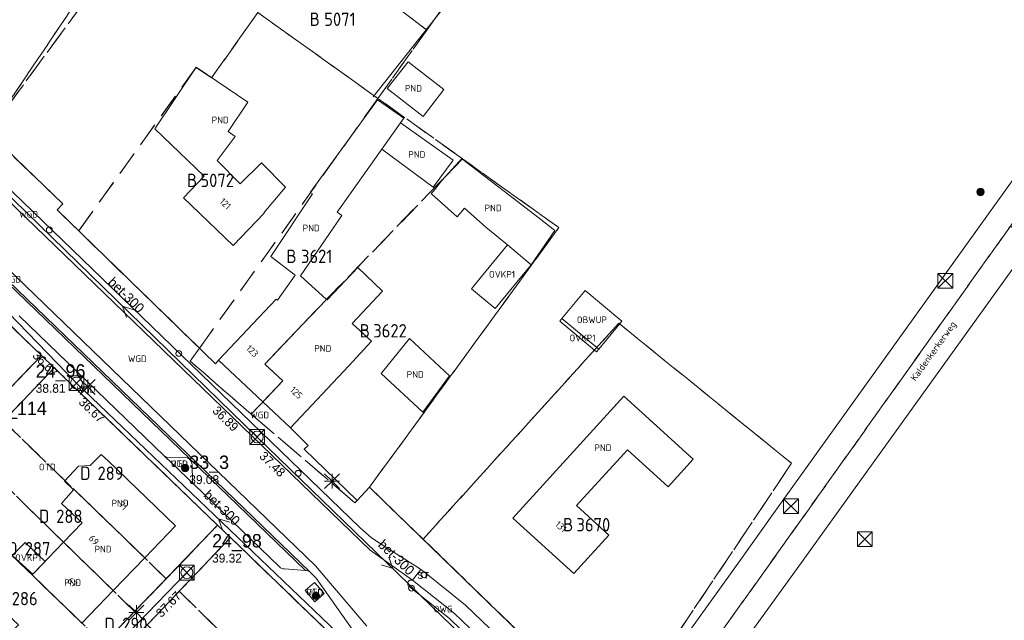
# Model space of a CAD drawing. Header units: metres. Extents: x 207644 to 210135, y 370459 to 373417.
# Tile 182 of 256: x 208894 to 209027, y 371832 to 371912. Entities that reach past the tile are written whole.
import ezdxf
from ezdxf.enums import TextEntityAlignment as Align

# ---------------------------------------------------------------- set-up
doc = ezdxf.new("R2010")
doc.units = ezdxf.units.M
doc.linetypes.add('BO', pattern=[0])
doc.linetypes.add('HIDDEN2', pattern=[4.7625, 3.175, -1.5875])
for name, color, linetype in [('combi_kolk', 7, 'Continuous'), ('CON_BxH300x300mm', 7, 'Continuous'), ('DMM_BxH300x300mm', 7, 'Continuous'), ('GB', 1, 'Continuous'), ('GB07', 1, 'Continuous'), ('GB11', 1, 'Continuous'), ('INV_BxH300x300mm', 7, 'Continuous'), ('KAD_perceelnummer', 212, 'Continuous'), ('KAD_sectie', 212, 'Continuous'), ('KAD_Vastgesteld_Perceel', 212, 'Continuous'), ('KO_INSPECTIE', 7, 'Continuous'), ('NAR', 7, 'Continuous'), ('NLV_inspectieput', 7, 'Continuous'), ('NNR_inspectieput', 7, 'Continuous'), ('NOD_inspectieput', 7, 'Continuous'), ('OBWUP', 7, 'Continuous'), ('ORL', 7, 'Continuous'), ('OTD', 7, 'Continuous'), ('OVKP1', 7, 'Continuous'), ('OWG', 7, 'Continuous'), ('PIJL', 7, 'Continuous'), ('PND', 7, 'Continuous'), ('VGO', 7, 'Continuous'), ('WGD', 7, 'Continuous')]:
    doc.layers.add(name, color=color, linetype=linetype)
for name, color, linetype, lineweight in [('GBOR', 7, 'Continuous', 25), ('GIMGMV', 7, 'Continuous', 25), ('GMV', 7, 'Continuous', 25), ('GP1', 7, 'Continuous', 30), ('Q05_Bomenrij', 7, 'Continuous', 0), ('Q21_lantaarnpaal', 1, 'Continuous', 0), ('Q26_boom', 72, 'Continuous', 0), ('Q28_rioolput', 153, 'Continuous', 0)]:
    doc.layers.add(name, color=color, linetype=linetype, lineweight=lineweight)
doc.styles.add('ISO', font='isocpeur.ttf', dxfattribs={"height": 1})
doc.styles.add('ISOCP', font='ISOCP.shx', dxfattribs={"height": 1.8})

# ---------------------------------------------------------------- blocks, each defined once
blk = doc.blocks.new('ACMAP_ANN_TEMPLATE_Vastgesteld_Perceelnummer')
at = {"layer": 'KAD_perceelnummer', "style": 'ISOCP'}
blk.add_attdef('Perceelnummer', text='', height=1.8, dxfattribs=at).set_placement((0, 0), align=Align.MIDDLE)
at = {"layer": 'KAD_sectie', "style": 'ISOCP'}
blk.add_attdef('sectie', text='', height=1.8, dxfattribs=at).set_placement((-2.7, 0), align=Align.MIDDLE_RIGHT)
blk = doc.blocks.new('Q26')
blk.add_hatch(color=256).paths.add_polyline_path([(-0.45, -0.01, 1), (0.55, -0.01, 1)])
blk.add_circle((0.05, -0.01), 0.5)
blk = doc.blocks.new('Q21')
for p, q in [((-1, 1), (0, 0)), ((-1, 0), (0, 0)), ((-1, -1), (0, 0)), ((0, 1), (0, 0)), ((0, 0), (1, 1)), ((0, 0), (1, 0)), ((0, 0), (0, -1)), ((0, 0), (1, -1))]:
    blk.add_line(p, q)
blk = doc.blocks.new('Q28')
at = {"linetype": 'Continuous'}
for p, q in [((-1, -1), (1, 1)), ((-1, 1), (1, -1))]:
    blk.add_line(p, q, dxfattribs=at)
blk.add_lwpolyline([(1, 1), (1, -1), (-1, -1), (-1, 1)], close=True)

msp = doc.modelspace()

# ---------------------------------------------------------------- linework, layer by layer
at = {"layer": 'combi_kolk', "color": 253, "lineweight": 13}
for centre in [(208898.13, 371884.13), (208915.58, 371867.5), (208931.66, 371851.38), (208948.61, 371837.72), (208946.92, 371835.92)]:
    msp.add_circle(centre, 0.4, dxfattribs=at)
at = {"layer": 'CON_BxH300x300mm', "color": 253, "linetype": 'Continuous', "lineweight": 13}
for points in [[(208867.57, 371898.84), (208901.79, 371863.52)], [(208926.14, 371856.26), (208889.83, 371891.49)], [(208901.79, 371863.52), (208940, 371827)], [(208962.65, 371820.87), (208926.14, 371856.26)], [(208894.04, 371814.67), (208916.67, 371838.01)]]:
    msp.add_lwpolyline(points, dxfattribs=at)
at = {"layer": 'GB', "color": 253, "linetype": 'Continuous', "lineweight": 13}
for points in [[(208933.287, 371889.199), (208942.321, 371901.658)], [(208942.321, 371901.658), (208945.876, 371899.168)], [(208945.443, 371898.558), (208952.515, 371893.531), (208949.834, 371889.912), (208942.929, 371895.028)], [(208918.971, 371891.364), (208912.331, 371897.732)], [(208916.188, 371888.463), (208918.971, 371891.364)], [(208949.589, 371889.032), (208949.819, 371889.319)], [(208949.7, 371888.932), (208949.589, 371889.032)], [(208922.881, 371882.045), (208916.188, 371888.463)], [(208927.068, 371886.412), (208922.881, 371882.045)], [(208927.04, 371886.439), (208927.068, 371886.412)], [(208920.942, 371866.609), (208928.7, 371874.825)], [(208928.7, 371874.825), (208928.863, 371874.676)], [(208941.549, 371869.171), (208938.502, 371865.844)], [(208920.942, 371866.609), (208926.898, 371860.985)], [(208938.502, 371865.844), (208930.606, 371857.483)], [(208975.521, 371861.777), (208960.58, 371845.357)], [(208984.855, 371853.284), (208975.521, 371861.777)], [(208930.606, 371857.483), (208926.898, 371860.985)], [(208969.159, 371847.029), (208976.01, 371854.558)], [(208976.01, 371854.558), (208981.483, 371849.578)], [(208981.483, 371849.578), (208984.855, 371853.284)], [(208906.055, 371853.069), (208915.143, 371844.326)], [(208973.523, 371843.058), (208969.159, 371847.029)], [(208960.58, 371845.357), (208968.805, 371837.873)], [(208902.54, 371844.718), (208900.039, 371842.115)], [(208915.143, 371844.326), (208910.978, 371839.994)], [(208968.805, 371837.873), (208973.523, 371843.058)], [(208895.897, 371837.802), (208900.039, 371842.115)], [(208895.897, 371837.802), (208893.144, 371840.312)], [(208906.738, 371835.583), (208910.978, 371839.994)], [(208902.533, 371831.209), (208906.738, 371835.583)]]:
    msp.add_lwpolyline(points, dxfattribs=at)
at = {"layer": 'GB07', "color": 253, "linetype": 'Continuous', "lineweight": 13}
for points in [[(208945.443, 371898.558), (208942.929, 371895.028)], [(208935.485, 371874.793), (208932.313, 371871.514)], [(208932.313, 371871.514), (208927.182, 371866.08)], [(208927.182, 371866.08), (208929.575, 371863.819)], [(208929.575, 371863.819), (208926.898, 371860.985)], [(208901.367, 371849.144), (208901.448, 371849.227)], [(208901.448, 371849.227), (208910.978, 371839.994)], [(208900.039, 371842.115), (208906.738, 371835.583)], [(208895.806, 371837.707), (208895.897, 371837.802)], [(208902.533, 371831.209), (208895.806, 371837.707)]]:
    msp.add_lwpolyline(points, dxfattribs=at)
at = {"layer": 'GB11', "color": 253, "linetype": 'Continuous', "lineweight": 13}
for points in [[(208948.487, 371899.423), (208943.657, 371903.166), (208946.463, 371906.788), (208951.294, 371903.045), (208948.487, 371899.423)], [(208912.331, 371897.732), (208917.905, 371906.047)], [(208917.905, 371906.047), (208924.887, 371901.357)], [(208924.887, 371901.357), (208922.222, 371897.39)], [(208945.876, 371899.168), (208945.443, 371898.558)], [(208922.222, 371897.39), (208923.147, 371896.699)], [(208923.147, 371896.699), (208920.742, 371893.477)], [(208942.929, 371895.028), (208936.898, 371886.554)], [(208920.742, 371893.477), (208923.829, 371890.343)], [(208923.829, 371890.343), (208926.712, 371893.183)], [(208926.712, 371893.183), (208929.96, 371889.886)], [(208953.338, 371893.336), (208951.013, 371890.808)], [(208953.684, 371893.713), (208953.338, 371893.336)], [(208953.848, 371893.607), (208953.684, 371893.713)], [(208964.123, 371885.726), (208953.848, 371893.607)], [(208951.013, 371890.808), (208949.819, 371889.319)], [(208929.96, 371889.886), (208927.04, 371886.439)], [(208933.573, 371889.01), (208933.287, 371889.199)], [(208927.989, 371880.551), (208933.573, 371889.01)], [(208949.7, 371888.932), (208953.064, 371885.888)], [(208936.898, 371886.554), (208937.558, 371886.067)], [(208953.064, 371885.888), (208954.049, 371887.049)], [(208954.049, 371887.049), (208956.938, 371884.512)], [(208937.558, 371886.067), (208931.981, 371877.983)], [(208966.238, 371884.084), (208964.123, 371885.726)], [(208956.938, 371884.512), (208959.856, 371882.124)], [(208963.043, 371879.437), (208966.238, 371884.084)], [(208959.856, 371882.124), (208963.043, 371879.437)], [(208931.236, 371878.073), (208927.989, 371880.551)], [(208935.554, 371874.73), (208939.673, 371879.077)], [(208939.673, 371879.077), (208943.037, 371875.883)], [(208928.863, 371874.676), (208931.236, 371878.073)], [(208931.981, 371877.983), (208935.485, 371874.793)], [(208943.037, 371875.883), (208938.949, 371871.536)], [(208935.485, 371874.793), (208935.554, 371874.73)], [(208938.949, 371871.536), (208941.549, 371869.171)], [(208942.816, 371864.825), (208946.637, 371869.53)], [(208946.637, 371869.53), (208952.026, 371864.486)], [(208948.444, 371859.632), (208942.816, 371864.825)], [(208952.026, 371864.486), (208948.444, 371859.632)], [(208903.625, 371852.42), (208905.11, 371853.921)], [(208905.11, 371853.921), (208906.055, 371853.069)], [(208900.179, 371850.335), (208902.061, 371852.36)], [(208902.061, 371852.36), (208903.625, 371852.42)], [(208901.367, 371849.144), (208900.179, 371850.335)], [(208901.371, 371849.14), (208899.759, 371847.323)], [(208901.367, 371849.144), (208901.371, 371849.14)], [(208899.759, 371847.323), (208902.54, 371844.718)]]:
    msp.add_lwpolyline(points, dxfattribs=at)
at = {"layer": 'GBOR', "color": 253, "linetype": 'Continuous', "lineweight": 13}
msp.add_lwpolyline([(208932.649, 371838.293), (208863.901, 371904.566)], dxfattribs=at)
at = {"layer": 'GIMGMV', "color": 253, "linetype": 'Continuous', "lineweight": 13}
for points in [[(208970.299, 371875.982), (208967.182, 371872.227)], [(208975.264, 371871.861), (208970.299, 371875.982)], [(208967.182, 371872.227), (208972.147, 371868.106)], [(208972.147, 371868.106), (208975.264, 371871.861)]]:
    msp.add_lwpolyline(points, dxfattribs=at)
at = {"layer": 'GMV', "color": 253, "linetype": 'Continuous', "lineweight": 13}
for points in [[(209000, 371851.973), (209079.576, 371962.817)], [(208933.206, 371838.113), (208840.51, 371927.51)], [(208934, 371838.936), (208841.303, 371928.334)], [(208878.573, 371908.211), (208899.956, 371887.644)], [(208941.354, 371841.029), (208878.997, 371901.209)], [(208879.838, 371902.08), (208939.99, 371844.028)], [(208897.079, 371867.251), (208874.991, 371888.535)], [(208899.956, 371887.644), (208899.182, 371886.829)], [(208899.182, 371886.829), (208920.526, 371866.103)], [(208998.896, 371838.576), (209030.621, 371882.673)], [(208913.652, 371853.705), (208894.061, 371872.578)], [(208897.079, 371867.251), (208873.105, 371842.309)], [(208898.804, 371865.584), (208897.079, 371867.251)], [(208920.526, 371866.103), (208920.942, 371866.609)], [(208898.804, 371865.584), (208874.929, 371840.549)], [(208920.802, 371844.391), (208898.804, 371865.584)], [(208930.606, 371857.483), (208933.011, 371855.128)], [(208933.011, 371855.128), (208932.461, 371854.61)], [(208932.461, 371854.61), (208939.583, 371847.722)], [(208917.627, 371849.893), (208913.652, 371853.705)], [(208916.389, 371853.531), (208914.092, 371853.524)], [(208917.44, 371850.305), (208917.382, 371852.538)], [(208995.694, 371845.967), (209000, 371851.973)], [(208917.627, 371849.893), (208929.126, 371838.784)], [(208939.583, 371847.722), (208941.251, 371849.497)], [(208941.251, 371849.497), (208946.481, 371844.452)], [(208991.359, 371839.922), (208995.694, 371845.967)], [(208896.791, 371819.47), (208920.802, 371844.391)], [(208920.802, 371844.391), (208922.543, 371842.744)], [(208939.99, 371844.028), (208940.772, 371843.357)], [(208946.481, 371844.452), (208973.958, 371817.802)], [(208922.543, 371842.744), (208898.773, 371817.858)], [(208944.614, 371821.409), (208922.543, 371842.744)], [(208940.772, 371843.357), (208941.549, 371842.71)], [(208941.549, 371842.71), (208943.584, 371841.338)], [(208943.584, 371841.338), (208947.885, 371838.657)], [(208947.051, 371836.976), (208941.354, 371841.029)], [(208940.886, 371830.795), (208934, 371838.936)], [(208947.885, 371838.657), (208948.197, 371838.43)], [(208975.757, 371818.162), (208991.359, 371839.922)], [(208932.649, 371838.293), (208929.834, 371838.501)], [(208933.361, 371837.975), (208933.206, 371838.113)], [(208934.078, 371837.286), (208933.361, 371837.975)], [(208947.051, 371836.976), (208948.197, 371838.43)], [(208948.691, 371838.072), (208948.197, 371838.43)], [(208954.192, 371833.625), (208948.691, 371838.072)], [(208983.852, 371817.787), (208998.896, 371838.576)], [(208933.876, 371836.676), (208932.605, 371835.586)], [(208935.158, 371835.18), (208933.876, 371836.676)], [(208939.226, 371829.963), (208934.078, 371837.286)], [(208946.596, 371836.138), (208952.02, 371831.818)], [(208947.051, 371836.976), (208952.698, 371832.522)], [(208932.605, 371835.586), (208933.887, 371834.091)], [(208933.887, 371834.091), (208935.158, 371835.18)], [(208971.785, 371816.745), (208954.192, 371833.625)], [(208952.698, 371832.522), (208955.828, 371829.565)], [(208952.02, 371831.818), (208955.127, 371828.848)]]:
    msp.add_lwpolyline(points, dxfattribs=at)
for points in [[(208914.092, 371853.524, -0.1791476), (208913.652, 371853.705)], [(208917.382, 371852.538, 0.3957704), (208916.389, 371853.531)], [(208917.627, 371849.893, -0.1820011), (208917.44, 371850.305)], [(208929.834, 371838.501, -0.1624452), (208929.126, 371838.784)], [(208933.206, 371838.113, 0.1723396), (208932.649, 371838.293)], [(208947.051, 371836.976, 0.8624886), (208946.596, 371836.138)]]:
    msp.add_lwpolyline(points, format="xyb", dxfattribs=at)
at = {"layer": 'GP1', "color": 253, "linetype": 'Continuous', "lineweight": 13}
for points in [[(208959.856, 371882.124), (208956.364, 371877.865)], [(208958.2, 371873.565), (208963.043, 371879.437)], [(208956.364, 371877.865), (208955.004, 371876.2)], [(208955.004, 371876.2), (208958.2, 371873.565)], [(208972.147, 371868.106), (208971.845, 371867.742), (208966.881, 371871.865), (208967.182, 371872.227)], [(208894.871, 371842.059), (208893.144, 371840.312)], [(208894.871, 371842.059), (208897.552, 371839.525)], [(208897.552, 371839.525), (208895.897, 371837.802)]]:
    msp.add_lwpolyline(points, dxfattribs=at)
at = {"layer": 'KAD_Vastgesteld_Perceel', "color": 253, "linetype": 'HIDDEN2', "lineweight": 13}
for points in [[(209081.151, 371959.745), (209027.987, 371885.191), (209027.601, 371884.649), (208977.594, 371814.521), (208974.416, 371817.357), (208998.117, 371852.73), (208974.838, 371871.575), (208948.482, 371842.51), (208946.302, 371844.625), (208941.251, 371849.497), (208966.769, 371884.446), (208953.789, 371893.715), (208942.407, 371901.842), (208948.986, 371911.039), (208957.713, 371923.239), (208941.759, 371935.378), (208950.584, 371947.852), (208953.278, 371951.66), (208980.681, 371990.395), (209001.292, 372019.529), (209022.433, 372003.703), (209023.471, 372002.926), (209024.426, 372002.211), (209081.151, 371959.745)], [(208893.46, 371987.113), (208901.332, 371997.529), (208939.247, 371964.287), (208889.931, 371897.287), (208935.208, 371964.377), (208918.695, 371979.026), (208913.093, 371969.923), (208893.46, 371987.113)], [(208913.093, 371969.923), (208918.695, 371979.026), (208935.208, 371964.377), (208889.931, 371897.287), (208875.387, 371913.263), (208913.093, 371969.923)], [(208939.247, 371964.287), (208953.278, 371951.66), (208950.584, 371947.852), (208941.759, 371935.378), (208933.114, 371923.157), (208926.214, 371913.404), (208919.989, 371904.604), (208917.906, 371906.024), (208902.089, 371884.007), (208899.182, 371886.829), (208899.956, 371887.644), (208889.931, 371897.287), (208939.247, 371964.287)], [(208933.114, 371923.157), (208941.759, 371935.378), (208957.713, 371923.239), (208948.986, 371911.039), (208933.114, 371923.157)], [(208933.114, 371923.157), (208948.986, 371911.039), (208942.407, 371901.842), (208926.214, 371913.404), (208933.114, 371923.157)], [(208942.407, 371901.842), (208918.353, 371868.213), (208902.089, 371884.007), (208917.906, 371906.024), (208919.989, 371904.604), (208926.214, 371913.404), (208942.407, 371901.842)], [(208917.118, 371866.486), (208918.353, 371868.213), (208942.407, 371901.842), (208953.789, 371893.715), (208932.313, 371871.514), (208930.34, 371869.424), (208927.182, 371866.08), (208929.575, 371863.819), (208925.331, 371859.327), (208917.118, 371866.486)], [(208939.583, 371847.722), (208939.306, 371847.417), (208925.331, 371859.327), (208929.575, 371863.819), (208927.182, 371866.08), (208930.34, 371869.424), (208932.313, 371871.514), (208953.789, 371893.715), (208966.769, 371884.446), (208941.251, 371849.497), (208939.583, 371847.722)], [(208875.148, 371888.384), (208897.079, 371867.251), (208890.096, 371859.987), (208868.199, 371881.193), (208875.148, 371888.384)], [(209031.1, 371763.609), (209030.992, 371763.717), (208981.102, 371811.011), (208977.594, 371814.521), (209027.601, 371884.649), (209091.048, 371839.277), (209031.1, 371763.609)], [(208948.482, 371842.51), (208974.838, 371871.575), (208998.117, 371852.73), (208974.416, 371817.357), (208973.958, 371817.802), (208948.482, 371842.51)], [(208890.096, 371859.987), (208897.079, 371867.251), (208898.804, 371865.584), (208891.966, 371858.414), (208887.802, 371854.047), (208883.528, 371849.566), (208874.929, 371840.549), (208873.105, 371842.309), (208881.799, 371851.354), (208885.919, 371855.641), (208890.096, 371859.987)], [(208913.868, 371837.194), (208891.966, 371858.414), (208898.804, 371865.584), (208920.802, 371844.391), (208913.868, 371837.194)], [(208891.966, 371858.414), (208913.868, 371837.194), (208909.614, 371832.779), (208887.802, 371854.047), (208891.966, 371858.414)], [(208905.417, 371828.423), (208883.528, 371849.566), (208887.802, 371854.047), (208909.614, 371832.779), (208905.417, 371828.423)], [(208891.76, 371824.329), (208889.56, 371826.448), (208893.976, 371830.99), (208891.88, 371832.938), (208891.527, 371833.269), (208891.684, 371833.417), (208889.834, 371835.172), (208887.574, 371837.332), (208883.473, 371833.129), (208883.046, 371832.719), (208874.929, 371840.549), (208883.528, 371849.566), (208905.417, 371828.423), (208896.791, 371819.47), (208891.76, 371824.329)], [(208896.791, 371819.47), (208905.417, 371828.423), (208909.614, 371832.779), (208913.868, 371837.194), (208920.802, 371844.391), (208922.543, 371842.744), (208915.623, 371835.499), (208911.321, 371830.995), (208907.244, 371826.726), (208898.619, 371817.696), (208896.791, 371819.47)], [(208915.623, 371835.499), (208922.543, 371842.744), (208944.614, 371821.409), (208937.518, 371814.064), (208915.623, 371835.499)], [(208937.518, 371814.064), (208933.392, 371809.793), (208911.321, 371830.995), (208915.623, 371835.499), (208937.518, 371814.064)]]:
    msp.add_lwpolyline(points, close=True, dxfattribs=at)
for points in [[(208851.77, 371931.197), (208873.175, 371910.583), (208875.387, 371913.263), (208889.931, 371897.287), (208899.956, 371887.644), (208899.182, 371886.829), (208902.089, 371884.007), (208918.353, 371868.213), (208917.118, 371866.486), (208925.331, 371859.327), (208939.306, 371847.417), (208939.583, 371847.722), (208941.251, 371849.497), (208946.302, 371844.625), (208948.482, 371842.51), (208973.958, 371817.802), (208974.416, 371817.357), (208977.594, 371814.521), (208981.102, 371811.011), (209030.992, 371763.717)], [(209030.058, 371730.25), (209015.609, 371741.356), (209020.648, 371747.869), (209011.018, 371756.05), (209007.312, 371759.591), (208979.195, 371786.496), (208968.161, 371798.619), (208955.9, 371810.541), (208946.357, 371819.736), (208944.614, 371821.409), (208922.543, 371842.744), (208920.802, 371844.391), (208898.804, 371865.584), (208897.079, 371867.251), (208875.148, 371888.384), (208873.915, 371889.571), (208853.958, 371908.803), (208852.19, 371910.508), (208832.237, 371929.766)]]:
    msp.add_lwpolyline(points, dxfattribs=at)
at = {"layer": 'NOD_inspectieput', "color": 253, "lineweight": 13}
for centre in [(208901.79, 371863.52), (208926.14, 371856.26), (208916.67, 371838.01)]:
    msp.add_circle(centre, 0.8, dxfattribs=at)
at = {"layer": 'PIJL', "color": 253, "lineweight": 13}
for points in [[(208909.52, 371873.39), (208907.98, 371873.88), (208908.52, 371872.36)], [(208922.43, 371844.79), (208920.9, 371845.26), (208921.44, 371843.74)], [(208943.86, 371840.08), (208944.4, 371838.57), (208942.86, 371839.05)]]:
    msp.add_lwpolyline(points, dxfattribs=at)
at = {"layer": 'Q05_Bomenrij', "color": 253, "linetype": 'BO'}
msp.add_lwpolyline([(208941.768, 371902.045), (208958.371, 371923.098), (208941.921, 371936.046)], dxfattribs=at)

# ---------------------------------------------------------------- block references
at = {"layer": 'KAD_Vastgesteld_Perceel', "color": 253, "linetype": 'HIDDEN2', "lineweight": 13}
ref = msp.add_blockref('ACMAP_ANN_TEMPLATE_Vastgesteld_Perceelnummer', (208937.277, 371912.5), dxfattribs=at)
ref.add_attrib('Perceelnummer', '5071', dxfattribs={"layer": 'KAD_perceelnummer', "lineweight": 13, "height": 1.8, "style": 'ISOCP'}).set_placement((208937.277, 371912.5), align=Align.MIDDLE)
ref.add_attrib('sectie', 'B', dxfattribs={"layer": 'KAD_sectie', "lineweight": 13, "height": 1.8, "style": 'ISOCP'}).set_placement((208934.577, 371912.5), align=Align.MIDDLE_RIGHT)
ref = msp.add_blockref('ACMAP_ANN_TEMPLATE_Vastgesteld_Perceelnummer', (208920.745, 371890.809), dxfattribs=at)
ref.add_attrib('Perceelnummer', '5072', dxfattribs={"layer": 'KAD_perceelnummer', "lineweight": 13, "height": 1.8, "style": 'ISOCP'}).set_placement((208920.745, 371890.809), align=Align.MIDDLE)
ref.add_attrib('sectie', 'B', dxfattribs={"layer": 'KAD_sectie', "lineweight": 13, "height": 1.8, "style": 'ISOCP'}).set_placement((208918.045, 371890.809), align=Align.MIDDLE_RIGHT)
ref = msp.add_blockref('ACMAP_ANN_TEMPLATE_Vastgesteld_Perceelnummer', (208934.145, 371880.584), dxfattribs=at)
ref.add_attrib('Perceelnummer', '3621', dxfattribs={"layer": 'KAD_perceelnummer', "lineweight": 13, "height": 1.8, "style": 'ISOCP'}).set_placement((208934.145, 371880.584), align=Align.MIDDLE)
ref.add_attrib('sectie', 'B', dxfattribs={"layer": 'KAD_sectie', "lineweight": 13, "height": 1.8, "style": 'ISOCP'}).set_placement((208931.445, 371880.584), align=Align.MIDDLE_RIGHT)
ref = msp.add_blockref('ACMAP_ANN_TEMPLATE_Vastgesteld_Perceelnummer', (208944.026, 371870.566), dxfattribs=at)
ref.add_attrib('Perceelnummer', '3622', dxfattribs={"layer": 'KAD_perceelnummer', "lineweight": 13, "height": 1.8, "style": 'ISOCP'}).set_placement((208944.026, 371870.566), align=Align.MIDDLE)
ref.add_attrib('sectie', 'B', dxfattribs={"layer": 'KAD_sectie', "lineweight": 13, "height": 1.8, "style": 'ISOCP'}).set_placement((208941.326, 371870.566), align=Align.MIDDLE_RIGHT)
ref = msp.add_blockref('ACMAP_ANN_TEMPLATE_Vastgesteld_Perceelnummer', (208906.377, 371851.389), dxfattribs=at)
ref.add_attrib('Perceelnummer', '289', dxfattribs={"layer": 'KAD_perceelnummer', "lineweight": 13, "height": 1.8, "style": 'ISOCP'}).set_placement((208906.377, 371851.389), align=Align.MIDDLE)
ref.add_attrib('sectie', 'D', dxfattribs={"layer": 'KAD_sectie', "lineweight": 13, "height": 1.8, "style": 'ISOCP'}).set_placement((208903.677, 371851.389), align=Align.MIDDLE_RIGHT)
ref = msp.add_blockref('ACMAP_ANN_TEMPLATE_Vastgesteld_Perceelnummer', (208900.832, 371845.597), dxfattribs=at)
ref.add_attrib('Perceelnummer', '288', dxfattribs={"layer": 'KAD_perceelnummer', "lineweight": 13, "height": 1.8, "style": 'ISOCP'}).set_placement((208900.832, 371845.597), align=Align.MIDDLE)
ref.add_attrib('sectie', 'D', dxfattribs={"layer": 'KAD_sectie', "lineweight": 13, "height": 1.8, "style": 'ISOCP'}).set_placement((208898.132, 371845.597), align=Align.MIDDLE_RIGHT)
ref = msp.add_blockref('ACMAP_ANN_TEMPLATE_Vastgesteld_Perceelnummer', (208971.418, 371844.466), dxfattribs=at)
ref.add_attrib('Perceelnummer', '3670', dxfattribs={"layer": 'KAD_perceelnummer', "lineweight": 13, "height": 1.8, "style": 'ISOCP'}).set_placement((208971.418, 371844.466), align=Align.MIDDLE)
ref.add_attrib('sectie', 'B', dxfattribs={"layer": 'KAD_sectie', "lineweight": 13, "height": 1.8, "style": 'ISOCP'}).set_placement((208968.718, 371844.466), align=Align.MIDDLE_RIGHT)
ref = msp.add_blockref('ACMAP_ANN_TEMPLATE_Vastgesteld_Perceelnummer', (208896.547, 371841.235), dxfattribs=at)
ref.add_attrib('Perceelnummer', '287', dxfattribs={"layer": 'KAD_perceelnummer', "lineweight": 13, "height": 1.8, "style": 'ISOCP'}).set_placement((208896.547, 371841.235), align=Align.MIDDLE)
ref.add_attrib('sectie', 'D', dxfattribs={"layer": 'KAD_sectie', "lineweight": 13, "height": 1.8, "style": 'ISOCP'}).set_placement((208893.847, 371841.235), align=Align.MIDDLE_RIGHT)
ref = msp.add_blockref('ACMAP_ANN_TEMPLATE_Vastgesteld_Perceelnummer', (208894.815, 371834.518), dxfattribs=at)
ref.add_attrib('Perceelnummer', '286', dxfattribs={"layer": 'KAD_perceelnummer', "lineweight": 13, "height": 1.8, "style": 'ISOCP'}).set_placement((208894.815, 371834.518), align=Align.MIDDLE)
ref.add_attrib('sectie', 'D', dxfattribs={"layer": 'KAD_sectie', "lineweight": 13, "height": 1.8, "style": 'ISOCP'}).set_placement((208892.115, 371834.518), align=Align.MIDDLE_RIGHT)
ref = msp.add_blockref('ACMAP_ANN_TEMPLATE_Vastgesteld_Perceelnummer', (208909.655, 371831.044), dxfattribs=at)
ref.add_attrib('Perceelnummer', '290', dxfattribs={"layer": 'KAD_perceelnummer', "lineweight": 13, "height": 1.8, "style": 'ISOCP'}).set_placement((208909.655, 371831.044), align=Align.MIDDLE)
ref.add_attrib('sectie', 'D', dxfattribs={"layer": 'KAD_sectie', "lineweight": 13, "height": 1.8, "style": 'ISOCP'}).set_placement((208906.955, 371831.044), align=Align.MIDDLE_RIGHT)
at = {"layer": 'Q21_lantaarnpaal', "color": 253}
for p in [(208903.309, 371863), (208936.222, 371850.314), (208909.858, 371832.634)]:
    msp.add_blockref('Q21', p, dxfattribs=at)
at = {"layer": 'Q26_boom', "color": 253}
for p in [(209023.521, 371889.247), (208916.379, 371852.113), (208933.979, 371834.897)]:
    msp.add_blockref('Q26', p, dxfattribs=at)
at = {"layer": 'Q28_rioolput', "color": 253}
for p in [(209018.825, 371877.281), (208901.791, 371863.516), (208926.138, 371856.262), (208998.045, 371846.959), (209007.987, 371842.506), (208916.666, 371838.007)]:
    msp.add_blockref('Q28', p, dxfattribs=at)

# ---------------------------------------------------------------- texts
at = {"layer": 'DMM_BxH300x300mm', "color": 253, "lineweight": 13}
for rotation, p in [(315.86, (208905.92, 371876.97)), (316.3, (208918.8, 371848.31)), (315.89, (208942.32, 371841.65))]:
    msp.add_text('bet-300', height=1.3, rotation=rotation, dxfattribs=at).set_placement(p)
at = {"layer": 'INV_BxH300x300mm', "color": 253, "lineweight": 13}
for s, rotation, p in [('36.67', 314.09, (208895.77, 371867.15)), ('36.67', 316.3, (208901.99, 371860.84)), ('36.89', 315.86, (208920.01, 371859.7)), ('37.48', 315.89, (208926.32, 371853.58)), ('37.67', 45.88, (208913.23, 371831.88))]:
    msp.add_text(s, height=1.2, rotation=rotation, dxfattribs=at).set_placement(p)
at = {"layer": 'KO_INSPECTIE', "color": 253, "lineweight": 13}
msp.add_text('ST', height=0.9, dxfattribs=at).set_placement((208947.72, 371837.18))
at = {"layer": 'NAR', "color": 253, "linetype": 'Continuous', "lineweight": 13, "style": 'ISO'}
for s, rotation, p in [('121', 316.2, (208921.851, 371887.668)), ('123', 316.6, (208925.47, 371867.835)), ('125', 316.6, (208931.407, 371862.228)), ('71', 315.9, (208908.057, 371846.995)), ('131', 317.7, (208967.052, 371844.207)), ('69', 315.7, (208904.128, 371842.39)), ('67', 316, (208901.235, 371836.696))]:
    msp.add_text(s, height=0.9, rotation=rotation, dxfattribs=at).set_placement(p, align=Align.MIDDLE_CENTER)
at = {"layer": 'NLV_inspectieput', "color": 253, "lineweight": 13}
for s, p in [('38.81', (208896.3, 371862.22)), ('39.08', (208916.99, 371849.93)), ('39.32', (208920.06, 371839.36))]:
    msp.add_text(s, height=1.2, dxfattribs=at).set_placement(p)
at = {"layer": 'NNR_inspectieput', "color": 253, "lineweight": 13}
for s, p in [('24_96', (208896.3, 371864.26)), ('24_114', (208889.76, 371859.23)), ('33_3', (208916.99, 371851.97)), ('24_98', (208920.06, 371841.4))]:
    msp.add_text(s, height=1.8, dxfattribs=at).set_placement(p)
at = {"layer": 'OBWUP', "color": 253, "linetype": 'Continuous', "lineweight": 13, "style": 'ISO'}
msp.add_text('OBWUP', height=0.9, dxfattribs=at).set_placement((208971.223, 371872.044), align=Align.MIDDLE_CENTER)
at = {"layer": 'ORL', "color": 253, "linetype": 'Continuous', "lineweight": 13, "style": 'ISO'}
msp.add_text('Kaldenkerkerweg', height=0.9, rotation=54.3, dxfattribs=at).set_placement((209017.209, 371867.84), align=Align.MIDDLE_CENTER)
at = {"layer": 'OTD', "color": 253, "linetype": 'Continuous', "lineweight": 13, "style": 'ISO'}
for p in [(208897.866, 371852.226), (208915.64, 371852.664), (208933.882, 371835.383)]:
    msp.add_text('OTD', height=0.9, dxfattribs=at).set_placement(p, align=Align.MIDDLE_CENTER)
at = {"layer": 'OVKP1', "color": 253, "linetype": 'Continuous', "lineweight": 13, "style": 'ISO'}
for p in [(208959.121, 371878.159), (208969.964, 371869.594), (208895.283, 371840.016)]:
    msp.add_text('OVKP1', height=0.9, dxfattribs=at).set_placement(p, align=Align.MIDDLE_CENTER)
at = {"layer": 'OWG', "color": 253, "linetype": 'Continuous', "lineweight": 13, "style": 'ISO'}
msp.add_text('OWG', height=0.9, dxfattribs=at).set_placement((208951.188, 371833.097), align=Align.MIDDLE_CENTER)
at = {"layer": 'PND', "color": 253, "linetype": 'Continuous', "lineweight": 13, "style": 'ISO'}
for p in [(208947.179, 371903.216), (208921.146, 371898.944), (208947.635, 371894.302), (208957.914, 371887.101), (208933.409, 371884.408), (208934.968, 371868.181), (208947.421, 371864.686), (208972.718, 371854.819), (208907.661, 371847.366), (208905.369, 371841.173), (208901.272, 371836.67)]:
    msp.add_text('PND', height=0.9, dxfattribs=at).set_placement(p, align=Align.MIDDLE_CENTER)
at = {"layer": 'VGO', "color": 253, "linetype": 'Continuous', "lineweight": 13, "style": 'ISO'}
for p in [(208915.64, 371852.664), (208933.882, 371835.383)]:
    msp.add_text('VGO', height=0.9, dxfattribs=at).set_placement(p, align=Align.MIDDLE_CENTER)
at = {"layer": 'WGD', "color": 253, "linetype": 'Continuous', "lineweight": 13, "style": 'ISO'}
for p in [(208895.351, 371886.257), (208893.05, 371877.491), (208909.996, 371866.794), (208903.07, 371862.661), (208926.48, 371859.223)]:
    msp.add_text('WGD', height=0.9, dxfattribs=at).set_placement(p, align=Align.MIDDLE_CENTER)

doc.saveas('drawing.dxf')
